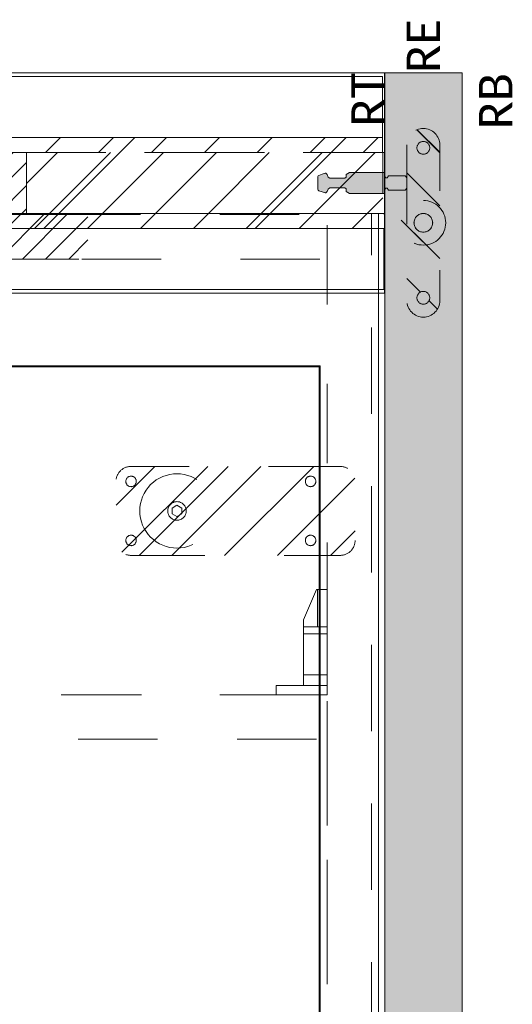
# Model space of a CAD drawing. Header units: inches. Extents: x -434 to -285, y -58 to 33.
# Tile 103 of 103: x -294 to -285, y 17 to 33. Entities that reach past the tile are written whole.
import ezdxf

# ---------------------------------------------------------------- set-up
doc = ezdxf.new("R2010")
doc.units = ezdxf.units.IN
doc.header["$LTSCALE"] = 32
doc.header["$MEASUREMENT"] = 0
doc.header["$PDMODE"] = 1
doc.header["$PDSIZE"] = -2
doc.linetypes.add('Dash Style-1', pattern=[0.083328, 0.041656, -0.041672])
for name, color, linetype, lineweight in [('DashLine', 7, 'Dash Style-1', 13), ('DashLineFill', 7, 'Dash Style-1', 13), ('Drawing', 7, 'Continuous', 18), ('Metal-Black', 7, 'Continuous', 18), ('Metal_StainlessSteel', 7, 'Continuous', 18), ('None', 7, 'Continuous', 18), ('SolidLine', 7, 'Continuous', 15), ('TFL_1', 7, 'Continuous', 13), ('Wood_1-V', 7, 'Continuous', 13)]:
    doc.layers.add(name, color=color, linetype=linetype, lineweight=lineweight)
doc.layers.add('Electrical', color=1, linetype='Dash Style-1', lineweight=15, true_color=0xff0000)
doc.layers.add('Gallery_Notes', color=1, linetype='Continuous', lineweight=13, true_color=0xff0000)
doc.styles.add('Calibri', font='Calibri')
pattern_1 = [(45, (0, 0), (-1.613016, 1.935715), []), (45, (-1.0608, 1.0608), (-0.472346, 0.4167613), [])]
pattern_2 = [(45, (0, 0), (-0.3333333, -0.7222222), [])]

# ---------------------------------------------------------------- blocks, each defined once
blk = doc.blocks.new('1BP8DW-Leveler (2D)')
at = {"layer": 'DashLine', "flags": 128}
for points in [[(0.625, 0), (0.622, -0.061), (0.613, -0.122), (0.598, -0.181), (0.577, -0.239), (0.551, -0.295), (0.52, -0.347), (0.483, -0.396), (0.442, -0.442), (0.396, -0.483), (0.347, -0.52), (0.295, -0.551), (0.239, -0.577), (0.181, -0.598), (0.122, -0.613), (0.061, -0.622), (0, -0.625), (-0.061, -0.622), (-0.122, -0.613), (-0.181, -0.598), (-0.239, -0.577), (-0.295, -0.551), (-0.347, -0.52), (-0.396, -0.483), (-0.442, -0.442), (-0.483, -0.396), (-0.52, -0.347), (-0.551, -0.295), (-0.577, -0.239), (-0.598, -0.181), (-0.613, -0.122), (-0.622, -0.061), (-0.625, 0), (-0.622, 0.061), (-0.613, 0.122), (-0.598, 0.181), (-0.577, 0.239), (-0.551, 0.295), (-0.52, 0.347), (-0.483, 0.396), (-0.442, 0.442), (-0.396, 0.483), (-0.347, 0.52), (-0.295, 0.551), (-0.239, 0.577), (-0.181, 0.598), (-0.122, 0.613), (-0.061, 0.622), (0, 0.625), (0.061, 0.622), (0.122, 0.613), (0.181, 0.598), (0.239, 0.577), (0.295, 0.551), (0.347, 0.52), (0.396, 0.483), (0.442, 0.442), (0.483, 0.396), (0.52, 0.347), (0.551, 0.295), (0.577, 0.239), (0.598, 0.181), (0.613, 0.122), (0.622, 0.061)], [(0, 0.156), (0.015, 0.155), (0.03, 0.153), (0.045, 0.15), (0.06, 0.144), (0.074, 0.138), (0.087, 0.13), (0.099, 0.121), (0.11, 0.11), (0.121, 0.099), (0.13, 0.087), (0.138, 0.074), (0.144, 0.06), (0.15, 0.045), (0.153, 0.03), (0.155, 0.015), (0.156, 0), (0.155, -0.015), (0.153, -0.03), (0.15, -0.045), (0.144, -0.06), (0.138, -0.074), (0.13, -0.087), (0.121, -0.099), (0.11, -0.11), (0.099, -0.121), (0.087, -0.13), (0.074, -0.138), (0.06, -0.144), (0.045, -0.15), (0.03, -0.153), (0.015, -0.155), (0, -0.156), (-0.015, -0.155), (-0.03, -0.153), (-0.045, -0.15), (-0.06, -0.144), (-0.074, -0.138), (-0.087, -0.13), (-0.099, -0.121), (-0.11, -0.11), (-0.121, -0.099), (-0.13, -0.087), (-0.138, -0.074), (-0.144, -0.06), (-0.15, -0.045), (-0.153, -0.03), (-0.155, -0.015), (-0.156, 0), (-0.155, 0.015), (-0.153, 0.03), (-0.15, 0.045), (-0.144, 0.06), (-0.138, 0.074), (-0.13, 0.087), (-0.121, 0.099), (-0.11, 0.11), (-0.099, 0.121), (-0.087, 0.13), (-0.074, 0.138), (-0.06, 0.144), (-0.045, 0.15), (-0.03, 0.153), (-0.015, 0.155)], [(0, 0.094), (-0.081, 0.047), (-0.081, -0.047), (0, -0.094), (0.081, -0.047), (0.081, 0.047)]]:
    blk.add_lwpolyline(points, close=True, dxfattribs=at)
blk = doc.blocks.new('Slate-LSVS-Leveler (2D)')
at = {"layer": 'DashLineFill', "linetype": 'Continuous', "lineweight": 13}
h = blk.add_hatch(dxfattribs=at)
h.set_pattern_fill('Steel', color=253, style=0, pattern_type=2)
h.set_pattern_definition(pattern_1)
edge = h.paths.add_edge_path()
edge.add_arc((-2.74, 0.496), 0.252, 90, 180, ccw=False)
edge.add_line((-2.74, 0.748), (0.772, 0.748))
edge.add_arc((0.772, 0.496), 0.252, 0, 90, ccw=False)
edge.add_line((1.024, 0.496), (1.024, -0.496))
edge.add_arc((0.772, -0.496), 0.252, -90, 0, ccw=False)
edge.add_line((0.772, -0.748), (-2.74, -0.748))
edge.add_arc((-2.74, -0.496), 0.252, 180, 270, ccw=False)
edge.add_line((-2.992, -0.496), (-2.992, 0.496))
at = {"layer": 'DashLineFill', "flags": 128}
blk.add_lwpolyline([(-2.992, 0.496, -0.414214), (-2.74, 0.748), (0.772, 0.748, -0.414214), (1.024, 0.496), (1.024, -0.496, -0.414214), (0.772, -0.748), (-2.74, -0.748, -0.414214), (-2.992, -0.496)], format="xyb", close=True, dxfattribs=at)
at = {"layer": 'SolidLine', "flags": 128}
for points in [[(-2.244, 0.585), (-2.235, 0.584), (-2.227, 0.583), (-2.218, 0.581), (-2.21, 0.578), (-2.202, 0.574), (-2.195, 0.57), (-2.188, 0.565), (-2.181, 0.559), (-2.176, 0.552), (-2.17, 0.545), (-2.166, 0.538), (-2.162, 0.53), (-2.159, 0.522), (-2.157, 0.513), (-2.156, 0.505), (-2.156, 0.496), (-2.156, 0.487), (-2.157, 0.479), (-2.159, 0.47), (-2.162, 0.462), (-2.166, 0.454), (-2.17, 0.447), (-2.176, 0.44), (-2.181, 0.433), (-2.188, 0.428), (-2.195, 0.422), (-2.202, 0.418), (-2.21, 0.414), (-2.218, 0.411), (-2.227, 0.409), (-2.235, 0.408), (-2.244, 0.407), (-2.253, 0.408), (-2.261, 0.409), (-2.27, 0.411), (-2.278, 0.414), (-2.286, 0.418), (-2.293, 0.422), (-2.3, 0.428), (-2.307, 0.433), (-2.313, 0.44), (-2.318, 0.447), (-2.322, 0.454), (-2.326, 0.462), (-2.329, 0.47), (-2.331, 0.479), (-2.332, 0.487), (-2.333, 0.496), (-2.332, 0.505), (-2.331, 0.513), (-2.329, 0.522), (-2.326, 0.53), (-2.322, 0.538), (-2.318, 0.545), (-2.313, 0.552), (-2.307, 0.559), (-2.3, 0.565), (-2.293, 0.57), (-2.286, 0.574), (-2.278, 0.578), (-2.27, 0.581), (-2.261, 0.583), (-2.253, 0.584)], [(0.772, 0.585), (0.78, 0.584), (0.789, 0.583), (0.797, 0.581), (0.806, 0.578), (0.813, 0.574), (0.821, 0.57), (0.828, 0.565), (0.834, 0.559), (0.84, 0.552), (0.845, 0.545), (0.85, 0.538), (0.853, 0.53), (0.856, 0.522), (0.859, 0.513), (0.86, 0.505), (0.86, 0.496), (0.86, 0.487), (0.859, 0.479), (0.856, 0.47), (0.853, 0.462), (0.85, 0.454), (0.845, 0.447), (0.84, 0.44), (0.834, 0.433), (0.828, 0.428), (0.821, 0.422), (0.813, 0.418), (0.806, 0.414), (0.797, 0.411), (0.789, 0.409), (0.78, 0.408), (0.772, 0.407), (0.763, 0.408), (0.754, 0.409), (0.746, 0.411), (0.738, 0.414), (0.73, 0.418), (0.722, 0.422), (0.715, 0.428), (0.709, 0.433), (0.703, 0.44), (0.698, 0.447), (0.694, 0.454), (0.69, 0.462), (0.687, 0.47), (0.685, 0.479), (0.683, 0.487), (0.683, 0.496), (0.683, 0.505), (0.685, 0.513), (0.687, 0.522), (0.69, 0.53), (0.694, 0.538), (0.698, 0.545), (0.703, 0.552), (0.709, 0.559), (0.715, 0.565), (0.722, 0.57), (0.73, 0.574), (0.738, 0.578), (0.746, 0.581), (0.754, 0.583), (0.763, 0.584)], [(-2.244, -0.407), (-2.235, -0.408), (-2.227, -0.409), (-2.218, -0.411), (-2.21, -0.414), (-2.202, -0.418), (-2.195, -0.422), (-2.188, -0.428), (-2.181, -0.433), (-2.176, -0.44), (-2.17, -0.447), (-2.166, -0.454), (-2.162, -0.462), (-2.159, -0.47), (-2.157, -0.479), (-2.156, -0.487), (-2.156, -0.496), (-2.156, -0.505), (-2.157, -0.513), (-2.159, -0.522), (-2.162, -0.53), (-2.166, -0.538), (-2.17, -0.545), (-2.176, -0.552), (-2.181, -0.559), (-2.188, -0.565), (-2.195, -0.57), (-2.202, -0.574), (-2.21, -0.578), (-2.218, -0.581), (-2.227, -0.583), (-2.235, -0.584), (-2.244, -0.585), (-2.253, -0.584), (-2.261, -0.583), (-2.27, -0.581), (-2.278, -0.578), (-2.286, -0.574), (-2.293, -0.57), (-2.3, -0.565), (-2.307, -0.559), (-2.313, -0.552), (-2.318, -0.545), (-2.322, -0.538), (-2.326, -0.53), (-2.329, -0.522), (-2.331, -0.513), (-2.332, -0.505), (-2.333, -0.496), (-2.332, -0.487), (-2.331, -0.479), (-2.329, -0.47), (-2.326, -0.462), (-2.322, -0.454), (-2.318, -0.447), (-2.313, -0.44), (-2.307, -0.433), (-2.3, -0.428), (-2.293, -0.422), (-2.286, -0.418), (-2.278, -0.414), (-2.27, -0.411), (-2.261, -0.409), (-2.253, -0.408)], [(0.772, -0.407), (0.78, -0.408), (0.789, -0.409), (0.797, -0.411), (0.806, -0.414), (0.813, -0.418), (0.821, -0.422), (0.828, -0.428), (0.834, -0.433), (0.84, -0.44), (0.845, -0.447), (0.85, -0.454), (0.853, -0.462), (0.856, -0.47), (0.859, -0.479), (0.86, -0.487), (0.86, -0.496), (0.86, -0.505), (0.859, -0.513), (0.856, -0.522), (0.853, -0.53), (0.85, -0.538), (0.845, -0.545), (0.84, -0.552), (0.834, -0.559), (0.828, -0.565), (0.821, -0.57), (0.813, -0.574), (0.806, -0.578), (0.797, -0.581), (0.789, -0.583), (0.78, -0.584), (0.772, -0.585), (0.763, -0.584), (0.754, -0.583), (0.746, -0.581), (0.738, -0.578), (0.73, -0.574), (0.722, -0.57), (0.715, -0.565), (0.709, -0.559), (0.703, -0.552), (0.698, -0.545), (0.694, -0.538), (0.69, -0.53), (0.687, -0.522), (0.685, -0.513), (0.683, -0.505), (0.683, -0.496), (0.683, -0.487), (0.685, -0.479), (0.687, -0.47), (0.69, -0.462), (0.694, -0.454), (0.698, -0.447), (0.703, -0.44), (0.709, -0.433), (0.715, -0.428), (0.722, -0.422), (0.73, -0.418), (0.738, -0.414), (0.746, -0.411), (0.754, -0.409), (0.763, -0.408)]]:
    blk.add_lwpolyline(points, close=True, dxfattribs=at)
at = {"layer": 'DashLine', "color": 7}
blk.add_blockref('1BP8DW-Leveler (2D)', (0, 0), dxfattribs=at)
blk = doc.blocks.new('Group-3')
at = {"layer": 'DashLine'}
for p, q in [((-0.177, 1.772), (-0.394, 1.26)), ((0, 1.772), (-0.177, 1.772)), ((-0.157, 1.772), (-0.157, 1.142)), ((0, 0), (0, 1.772)), ((-0.394, 1.26), (-0.394, 0.157)), ((0, 1.142), (-0.394, 1.142)), ((0, 1.025), (-0.394, 1.025)), ((0, 0.336), (-0.394, 0.336)), ((-0.854, 0.157), (-0.854, 0)), ((0, 0.157), (-0.854, 0.157)), ((0, 0), (-0.854, 0))]:
    blk.add_line(p, q, dxfattribs=at)
blk = doc.blocks.new('KekuSnapOnRightVert (2D)')
at = {"layer": 'DashLine', "color": 7}
blk.add_blockref('Group-3', (0, 0), dxfattribs=at)
blk = doc.blocks.new('Group-22')
at = {"layer": 'Electrical', "linetype": 'Continuous', "lineweight": 5, "true_color": 0xdd0000}
h = blk.add_hatch(dxfattribs=at)
h.set_pattern_fill('ElectricalHatch', color=12, style=0, pattern_type=2)
h.set_pattern_definition(pattern_2)
h.paths.add_polyline_path([(4.764, -0.02), (25.197, -0.02), (25.197, -0.768), (4.764, -0.768)])
at = {"layer": 'DashLine', "flags": 128}
for points in [[(0, 0), (29.961, 0), (29.961, -24.016), (0, -24.016)], [(29.213, 0), (29.961, 0), (29.961, -24.016), (29.213, -24.016)], [(0.748, -0.02), (29.213, -0.02), (29.213, -0.768), (0.748, -0.768)], [(0.748, -8.091), (29.213, -8.091), (29.213, -23.996), (0.748, -23.996)], [(0.768, -8.091), (29.193, -8.091), (29.193, -8.839), (0.768, -8.839)]]:
    blk.add_lwpolyline(points, close=True, dxfattribs=at)
at = {"layer": 'Electrical', "flags": 128}
blk.add_lwpolyline([(4.764, -0.02), (25.197, -0.02), (25.197, -0.768), (4.764, -0.768)], close=True, dxfattribs=at)
at = {"layer": 'None', "color": 7, "rotation": 180}
blk.add_blockref('Slate-LSVS-Leveler (2D)', (26.693, -5), dxfattribs=at)
at = {"layer": 'TFL_1', "color": 7}
blk.add_blockref('KekuSnapOnRightVert (2D)', (29.213, -8.091), dxfattribs=at)
blk = doc.blocks.new('Group-23')
at = {"layer": 'None'}
blk.add_blockref('Group-22', (0, 0), dxfattribs=at)
blk = doc.blocks.new('SL Low Storage (2D)-5')
at = {"layer": 'None'}
blk.add_blockref('Group-23', (0, 0), dxfattribs=at)
at = {"layer": 'Drawing', "color": 0, "flags": 1}
for tag in ['Catalog', 'Option1', 'Option2', 'Option3', 'Option4', 'Option5', 'Option6', 'Option7', 'Option8', 'Option9', 'Option10', 'Option11', 'Option12', 'Custom', 'Tag', 'FinishGroup', 'Discount', 'Item1', 'Item2', 'Item3', 'Item4', 'Item5', 'Item6', 'Item7', 'Item8', 'Item9', 'Item10', 'Item11', 'Item12', 'Item13', 'Item14', 'Item15', 'Item16', 'Item17', 'Item18', 'Item19', 'Item20', 'Item21', 'Item22', 'Item23', 'Item24', 'Item25']:
    blk.add_attdef(tag, (41.818, 20.056), '', height=0.00709, dxfattribs=at)
blk = doc.blocks.new('Group-33')
at = {"layer": 'DashLineFill', "linetype": 'Continuous', "lineweight": 13}
h = blk.add_hatch(dxfattribs=at)
h.set_pattern_fill('Steel', color=253, style=0, pattern_type=2)
h.set_pattern_definition(pattern_1)
h.paths.add_polyline_path([(65.984, 0), (71.969, 0), (71.969, -1.024), (65.984, -1.024)])
at = {"layer": 'Electrical', "linetype": 'Continuous', "lineweight": 5, "true_color": 0xdd0000}
h = blk.add_hatch(dxfattribs=at)
h.set_pattern_fill('ElectricalHatch', color=12, style=0, pattern_type=2)
h.set_pattern_definition(pattern_2)
h.paths.add_polyline_path([(41.969, 0), (65.984, 0), (65.984, -1.024), (41.969, -1.024)])
at = {"layer": 'DashLineFill', "flags": 128}
blk.add_lwpolyline([(65.984, 0), (71.969, 0), (71.969, -1.024), (65.984, -1.024)], close=True, dxfattribs=at)
at = {"layer": 'Electrical', "flags": 128}
blk.add_lwpolyline([(41.969, 0), (65.984, 0), (65.984, -1.024), (41.969, -1.024)], close=True, dxfattribs=at)
blk = doc.blocks.new('Group-34')
at = {"layer": 'SolidLine', "flags": 128}
blk.add_lwpolyline([(0, 1.339), (72, 1.339), (72, -2.362), (0, -2.362)], close=True, dxfattribs=at)
at = {"layer": 'None'}
blk.add_blockref('Group-33', (0, 0), dxfattribs=at)
blk = doc.blocks.new('SL Wall Panel (2D)-1')
at = {"layer": 'None'}
blk.add_blockref('Group-34', (0, 0), dxfattribs=at)
at = {"layer": 'Drawing', "color": 0, "flags": 1}
for tag in ['Catalog', 'Option1', 'Option2', 'Option3', 'Option4', 'Option5', 'Option6', 'Option7', 'Option8', 'Option9', 'Option10', 'Option11', 'Option12', 'Custom', 'Tag', 'FinishGroup', 'Discount', 'Item1', 'Item2', 'Item3', 'Item4', 'Item5', 'Item6', 'Item7', 'Item8', 'Item9', 'Item10', 'Item11', 'Item12', 'Item13', 'Item14', 'Item15', 'Item16', 'Item17', 'Item18', 'Item19', 'Item20', 'Item21', 'Item22', 'Item23', 'Item24', 'Item25']:
    blk.add_attdef(tag, (-12.001, 34.001), '', height=0.00709, dxfattribs=at)
blk = doc.blocks.new('Group-41')
at = {"layer": 'DashLineFill', "linetype": 'Continuous', "lineweight": 13}
h = blk.add_hatch(dxfattribs=at)
h.set_pattern_fill('Steel', color=253, style=0, pattern_type=2)
h.set_pattern_definition(pattern_1)
h.paths.add_polyline_path([(12, -12), (47.984, -12), (47.984, -12.252), (12, -12.252)])
at = {"layer": 'DashLineFill', "flags": 128}
blk.add_lwpolyline([(12, -12), (47.984, -12), (47.984, -12.252), (12, -12.252)], close=True, dxfattribs=at)
at = {"layer": 'SolidLine', "flags": 128}
blk.add_lwpolyline([(12, -12.252), (47.984, -12.252), (47.984, -13.276), (12, -13.276)], close=True, dxfattribs=at)
blk = doc.blocks.new('Group-42')
at = {"layer": 'None'}
blk.add_blockref('Group-41', (0, 0), dxfattribs=at)
blk = doc.blocks.new('SL Wall Tile (2D)-3')
at = {"layer": 'None'}
blk.add_blockref('Group-42', (0, 0), dxfattribs=at)
at = {"layer": 'Drawing', "color": 0, "flags": 1}
for tag in ['Catalog', 'Custom', 'Tag', 'Option1', 'Option2', 'Option3', 'Option4', 'Option5', 'Option6', 'Option7', 'Option8', 'Option9', 'Option10', 'Option11', 'Option12', 'FinishGroup', 'Discount', 'Item1', 'Item2', 'Item3', 'Item4', 'Item5', 'Item6', 'Item7', 'Item8', 'Item9', 'Item10', 'Item11', 'Item12', 'Item13', 'Item14', 'Item15', 'Item16', 'Item17', 'Item18', 'Item19', 'Item20', 'Item21', 'Item22', 'Item23', 'Item24', 'Item25']:
    blk.add_attdef(tag, (23.999, 43.702), '', height=0.00709, dxfattribs=at)
blk = doc.blocks.new('Group-79')
at = {"layer": 'SolidLine', "flags": 128}
blk.add_lwpolyline([(0, 0), (72.008, 0), (72.008, -24.016), (0, -24.016)], close=True, dxfattribs=at)
blk = doc.blocks.new('Group-80')
at = {"layer": 'None'}
blk.add_blockref('Group-79', (0, 0), dxfattribs=at)
blk = doc.blocks.new('SL Lowboy Top (2D)-1')
at = {"layer": 'None'}
blk.add_blockref('Group-80', (0, 0), dxfattribs=at)
at = {"layer": 'Drawing', "color": 0, "flags": 1}
for tag in ['Catalog', 'Custom', 'FinishGroup', 'Discount', 'Tag', 'Item1', 'Item2', 'Item3', 'Item4', 'Item5', 'Item6', 'Item7', 'Item8', 'Item9', 'Item10', 'Item11', 'Item12', 'Item13', 'Item14', 'Item15', 'Item16', 'Item17', 'Item18', 'Item19', 'Item20', 'Item21', 'Item22', 'Item23', 'Item24', 'Item25', 'Option1', 'Option2', 'Option3', 'Option4', 'Option5', 'Option6', 'Option7', 'Option8', 'Option9', 'Option10', 'Option11', 'Option12']:
    blk.add_attdef(tag, (-0.112, 20.962), '', height=0.00709, dxfattribs=at)
blk = doc.blocks.new('Group-81')
at = {"layer": 'Drawing'}
blk.add_blockref('SL Lowboy Top (2D)-1', (-0.112, 44.977), dxfattribs=at)
at = {"layer": 'Drawing', "color": 0, "flags": 1}
for tag in ['Catalog', 'Custom', 'Tag', 'Option1', 'Option2', 'Option3', 'Option4', 'Option5', 'Option6', 'Option7', 'Option8', 'Option9', 'Option10', 'Option11', 'Option12', 'FinishGroup', 'Discount', 'Item1', 'Item2', 'Item3', 'Item4', 'Item5', 'Item6', 'Item7', 'Item8', 'Item9', 'Item10', 'Item11', 'Item12', 'Item13', 'Item14', 'Item15', 'Item16', 'Item17', 'Item18', 'Item19', 'Item20', 'Item21', 'Item22', 'Item23', 'Item24', 'Item25']:
    blk.add_attdef(tag, (-72.119, 20.962), '', height=0.00709, dxfattribs=at)
blk = doc.blocks.new('Group-85')
at = {"layer": 'SolidLine', "flags": 128}
blk.add_lwpolyline([(-14.268, 32.884), (14.732, 32.884), (14.732, 32.864), (-14.268, 32.864)], close=True, dxfattribs=at)
blk = doc.blocks.new('29D RUNOFF RETURN LEFT (2D)')
at = {"layer": 'SolidLine', "flags": 128}
for points in [[(-14.268, 32.884), (14.732, 32.884), (14.732, -33.1), (-14.268, -33.1)], [(-14.248, 32.884), (14.752, 32.884), (14.752, -33.08), (-14.248, -33.08)]]:
    blk.add_lwpolyline(points, close=True, dxfattribs=at)
at = {"layer": 'None'}
blk.add_blockref('Group-85', (0, 0), dxfattribs=at)
blk = doc.blocks.new('Group-96')
at = {"layer": 'DashLineFill', "linetype": 'Continuous', "lineweight": 13}
h = blk.add_hatch(dxfattribs=at)
h.set_pattern_fill('Steel', color=253, style=0, pattern_type=2)
h.set_pattern_definition(pattern_1)
h.paths.add_polyline_path([(12, -12), (47.984, -12), (47.984, -12.252), (12, -12.252)])
at = {"layer": 'DashLineFill', "flags": 128}
blk.add_lwpolyline([(12, -12), (47.984, -12), (47.984, -12.252), (12, -12.252)], close=True, dxfattribs=at)
at = {"layer": 'SolidLine', "flags": 128}
blk.add_lwpolyline([(12, -12.252), (47.984, -12.252), (47.984, -13.276), (12, -13.276)], close=True, dxfattribs=at)
blk = doc.blocks.new('Group-97')
at = {"layer": 'None'}
blk.add_blockref('Group-96', (0, 0), dxfattribs=at)
blk = doc.blocks.new('SL Wall Tile (2D)-7')
at = {"layer": 'None'}
blk.add_blockref('Group-97', (0, 0), dxfattribs=at)
at = {"layer": 'Drawing', "color": 0, "flags": 1}
for tag in ['Catalog', 'Option1', 'Option2', 'Option3', 'Option4', 'Option5', 'Option6', 'Option7', 'Option8', 'Option9', 'Option10', 'Option11', 'Option12', 'Custom', 'Tag', 'FinishGroup', 'Discount', 'Item1', 'Item2', 'Item3', 'Item4', 'Item5', 'Item6', 'Item7', 'Item8', 'Item9', 'Item10', 'Item11', 'Item12', 'Item13', 'Item14', 'Item15', 'Item16', 'Item17', 'Item18', 'Item19', 'Item20', 'Item21', 'Item22', 'Item23', 'Item24', 'Item25']:
    blk.add_attdef(tag, (23.999, 34.001), '', height=0.00709, dxfattribs=at)
blk = doc.blocks.new('Group-98')
at = {"layer": 'Drawing', "rotation": 180}
blk.add_blockref('SL Wall Tile (2D)-7', (83.963, 34.001), dxfattribs=at)
at = {"layer": 'Drawing', "color": 0, "flags": 1}
for tag in ['Catalog', 'Option1', 'Option2', 'Option3', 'Option4', 'Option5', 'Option6', 'Option7', 'Option8', 'Option9', 'Option10', 'Option11', 'Option12', 'Custom', 'Tag', 'FinishGroup', 'Discount', 'Item1', 'Item2', 'Item3', 'Item4', 'Item5', 'Item6', 'Item7', 'Item8', 'Item9', 'Item10', 'Item11', 'Item12', 'Item13', 'Item14', 'Item15', 'Item16', 'Item17', 'Item18', 'Item19', 'Item20', 'Item21', 'Item22', 'Item23', 'Item24', 'Item25']:
    blk.add_attdef(tag, (-84.001, 34.001), '', height=0.00709, dxfattribs=at)
blk = doc.blocks.new('262_87_901_1_MaxifixPin (2D)')
at = {"layer": 'Metal_StainlessSteel', "linetype": 'Continuous', "lineweight": 0, "true_color": 0xcdcdcd}
h = blk.add_hatch(color=254, dxfattribs=at)
edge = h.paths.add_edge_path()
edge.add_line((0, -0.374), (-0.087, -0.374))
edge.add_line((-0.087, -0.374), (-0.118, -0.343))
edge.add_line((-0.118, -0.343), (-0.118, -0.059))
edge.add_line((-0.118, -0.059), (-0.108, -0.059))
edge.add_line((-0.108, -0.059), (-0.089, -0.039))
edge.add_line((-0.089, -0.039), (-0.089, -0.02))
edge.add_line((-0.089, -0.02), (-0.108, 0))
edge.add_line((-0.108, 0), (-0.177, 0))
edge.add_line((-0.177, 0), (-0.177, 0.591))
edge.add_line((-0.177, 0.591), (-0.143, 0.65))
edge.add_line((-0.143, 0.65), (-0.1, 0.65))
edge.add_line((-0.1, 0.65), (-0.081, 0.669))
edge.add_line((-0.081, 0.669), (-0.081, 0.923))
edge.add_line((-0.081, 0.923), (-0.101, 0.952))
edge.add_line((-0.101, 0.952), (-0.145, 0.968))
edge.add_arc((-0.134, 0.998), 0.0315, 147.3988, 249.9882, ccw=False)
edge.add_line((-0.16, 1.015), (-0.15, 1.051))
edge.add_line((-0.15, 1.051), (-0.147, 1.051))
edge.add_line((-0.147, 1.051), (-0.129, 1.107))
edge.add_arc((-0.11, 1.101), 0.0208, 89.1809, 162.6317, ccw=False)
edge.add_line((-0.109, 1.122), (0.109, 1.122))
edge.add_arc((0.11, 1.101), 0.0208, 17.3683, 90.8191, ccw=False)
edge.add_line((0.129, 1.107), (0.147, 1.051))
edge.add_line((0.147, 1.051), (0.15, 1.051))
edge.add_line((0.15, 1.051), (0.16, 1.015))
edge.add_arc((0.134, 0.998), 0.0315, -69.9882, 32.6012, ccw=False)
edge.add_line((0.145, 0.968), (0.101, 0.952))
edge.add_line((0.101, 0.952), (0.081, 0.923))
edge.add_line((0.081, 0.923), (0.081, 0.669))
edge.add_line((0.081, 0.669), (0.1, 0.65))
edge.add_line((0.1, 0.65), (0.143, 0.65))
edge.add_line((0.143, 0.65), (0.177, 0.591))
edge.add_line((0.177, 0.591), (0.177, 0))
edge.add_line((0.177, 0), (0.108, 0))
edge.add_line((0.108, 0), (0.089, -0.02))
edge.add_line((0.089, -0.02), (0.089, -0.039))
edge.add_line((0.089, -0.039), (0.108, -0.059))
edge.add_line((0.108, -0.059), (0.118, -0.059))
edge.add_line((0.118, -0.059), (0.118, -0.343))
edge.add_line((0.118, -0.343), (0.087, -0.374))
edge.add_line((0.087, -0.374), (0, -0.374))
at = {"layer": 'Metal_StainlessSteel', "flags": 128}
blk.add_lwpolyline([(0, -0.374), (-0.087, -0.374), (-0.118, -0.343), (-0.118, -0.059), (-0.108, -0.059), (-0.089, -0.039), (-0.089, -0.02), (-0.108, 0), (-0.177, 0), (-0.177, 0.591), (-0.143, 0.65), (-0.1, 0.65), (-0.081, 0.669), (-0.081, 0.923), (-0.101, 0.952), (-0.145, 0.968, -0.480136), (-0.16, 1.015), (-0.15, 1.051), (-0.147, 1.051), (-0.129, 1.107, -0.331933), (-0.109, 1.122), (0.109, 1.122, -0.331933), (0.129, 1.107), (0.147, 1.051), (0.15, 1.051), (0.16, 1.015, -0.480136), (0.145, 0.968), (0.101, 0.952), (0.081, 0.923), (0.081, 0.669), (0.1, 0.65), (0.143, 0.65), (0.177, 0.591), (0.177, 0), (0.108, 0), (0.089, -0.02), (0.089, -0.039), (0.108, -0.059), (0.118, -0.059), (0.118, -0.343), (0.087, -0.374)], format="xyb", close=True, dxfattribs=at)
at = {"layer": 'Metal_StainlessSteel', "linetype": 'Continuous', "lineweight": 5}
blk.add_point((0, 0), dxfattribs=at)
blk = doc.blocks.new('SlatePanelleveler (2D)')
at = {"layer": 'DashLineFill', "linetype": 'Continuous', "lineweight": 13}
h = blk.add_hatch(dxfattribs=at)
h.set_pattern_fill('Steel', color=253, style=0, pattern_type=2)
h.set_pattern_definition(pattern_1)
h.paths.add_polyline_path([(0.375, 0), (0.373, -0.037), (0.368, -0.073), (0.359, -0.109), (0.346, -0.144), (0.331, -0.177), (0.312, -0.208), (0.29, -0.238), (0.265, -0.265), (0.238, -0.29), (0.208, -0.312), (0.177, -0.331), (0.144, -0.346), (0.109, -0.359), (0.073, -0.368), (0.037, -0.373), (0, -0.375), (-0.037, -0.373), (-0.073, -0.368), (-0.109, -0.359), (-0.144, -0.346), (-0.177, -0.331), (-0.208, -0.312), (-0.238, -0.29), (-0.265, -0.265), (-0.29, -0.238), (-0.312, -0.208), (-0.331, -0.177), (-0.346, -0.144), (-0.359, -0.109), (-0.368, -0.073), (-0.373, -0.037), (-0.375, 0), (-0.373, 0.037), (-0.368, 0.073), (-0.359, 0.109), (-0.346, 0.144), (-0.331, 0.177), (-0.312, 0.208), (-0.29, 0.238), (-0.265, 0.265), (-0.238, 0.29), (-0.208, 0.312), (-0.177, 0.331), (-0.144, 0.346), (-0.109, 0.359), (-0.073, 0.368), (-0.037, 0.373), (0, 0.375), (0.037, 0.373), (0.073, 0.368), (0.109, 0.359), (0.144, 0.346), (0.177, 0.331), (0.208, 0.312), (0.238, 0.29), (0.265, 0.265), (0.29, 0.238), (0.312, 0.208), (0.331, 0.177), (0.346, 0.144), (0.359, 0.109), (0.368, 0.073), (0.373, 0.037)])
h = blk.add_hatch(dxfattribs=at)
h.set_pattern_fill('Steel', color=253, style=0, pattern_type=2)
h.set_pattern_definition(pattern_1)
h.paths.add_polyline_path([(0.156, 0), (0.155, -0.015), (0.153, -0.03), (0.15, -0.045), (0.144, -0.06), (0.138, -0.074), (0.13, -0.087), (0.121, -0.099), (0.11, -0.11), (0.099, -0.121), (0.087, -0.13), (0.074, -0.138), (0.06, -0.144), (0.045, -0.15), (0.03, -0.153), (0.015, -0.155), (0, -0.156), (-0.015, -0.155), (-0.03, -0.153), (-0.045, -0.15), (-0.06, -0.144), (-0.074, -0.138), (-0.087, -0.13), (-0.099, -0.121), (-0.11, -0.11), (-0.121, -0.099), (-0.13, -0.087), (-0.138, -0.074), (-0.144, -0.06), (-0.15, -0.045), (-0.153, -0.03), (-0.155, -0.015), (-0.156, 0), (-0.155, 0.015), (-0.153, 0.03), (-0.15, 0.045), (-0.144, 0.06), (-0.138, 0.074), (-0.13, 0.087), (-0.121, 0.099), (-0.11, 0.11), (-0.099, 0.121), (-0.087, 0.13), (-0.074, 0.138), (-0.06, 0.144), (-0.045, 0.15), (-0.03, 0.153), (-0.015, 0.155), (0, 0.156), (0.015, 0.155), (0.03, 0.153), (0.045, 0.15), (0.06, 0.144), (0.074, 0.138), (0.087, 0.13), (0.099, 0.121), (0.11, 0.11), (0.121, 0.099), (0.13, 0.087), (0.138, 0.074), (0.144, 0.06), (0.15, 0.045), (0.153, 0.03), (0.155, 0.015)])
at = {"layer": 'DashLineFill', "flags": 128}
for points in [[(0.375, 0), (0.373, -0.037), (0.368, -0.073), (0.359, -0.109), (0.346, -0.144), (0.331, -0.177), (0.312, -0.208), (0.29, -0.238), (0.265, -0.265), (0.238, -0.29), (0.208, -0.312), (0.177, -0.331), (0.144, -0.346), (0.109, -0.359), (0.073, -0.368), (0.037, -0.373), (0, -0.375), (-0.037, -0.373), (-0.073, -0.368), (-0.109, -0.359), (-0.144, -0.346), (-0.177, -0.331), (-0.208, -0.312), (-0.238, -0.29), (-0.265, -0.265), (-0.29, -0.238), (-0.312, -0.208), (-0.331, -0.177), (-0.346, -0.144), (-0.359, -0.109), (-0.368, -0.073), (-0.373, -0.037), (-0.375, 0), (-0.373, 0.037), (-0.368, 0.073), (-0.359, 0.109), (-0.346, 0.144), (-0.331, 0.177), (-0.312, 0.208), (-0.29, 0.238), (-0.265, 0.265), (-0.238, 0.29), (-0.208, 0.312), (-0.177, 0.331), (-0.144, 0.346), (-0.109, 0.359), (-0.073, 0.368), (-0.037, 0.373), (0, 0.375), (0.037, 0.373), (0.073, 0.368), (0.109, 0.359), (0.144, 0.346), (0.177, 0.331), (0.208, 0.312), (0.238, 0.29), (0.265, 0.265), (0.29, 0.238), (0.312, 0.208), (0.331, 0.177), (0.346, 0.144), (0.359, 0.109), (0.368, 0.073), (0.373, 0.037)], [(0.156, 0), (0.155, -0.015), (0.153, -0.03), (0.15, -0.045), (0.144, -0.06), (0.138, -0.074), (0.13, -0.087), (0.121, -0.099), (0.11, -0.11), (0.099, -0.121), (0.087, -0.13), (0.074, -0.138), (0.06, -0.144), (0.045, -0.15), (0.03, -0.153), (0.015, -0.155), (0, -0.156), (-0.015, -0.155), (-0.03, -0.153), (-0.045, -0.15), (-0.06, -0.144), (-0.074, -0.138), (-0.087, -0.13), (-0.099, -0.121), (-0.11, -0.11), (-0.121, -0.099), (-0.13, -0.087), (-0.138, -0.074), (-0.144, -0.06), (-0.15, -0.045), (-0.153, -0.03), (-0.155, -0.015), (-0.156, 0), (-0.155, 0.015), (-0.153, 0.03), (-0.15, 0.045), (-0.144, 0.06), (-0.138, 0.074), (-0.13, 0.087), (-0.121, 0.099), (-0.11, 0.11), (-0.099, 0.121), (-0.087, 0.13), (-0.074, 0.138), (-0.06, 0.144), (-0.045, 0.15), (-0.03, 0.153), (-0.015, 0.155), (0, 0.156), (0.015, 0.155), (0.03, 0.153), (0.045, 0.15), (0.06, 0.144), (0.074, 0.138), (0.087, 0.13), (0.099, 0.121), (0.11, 0.11), (0.121, 0.099), (0.13, 0.087), (0.138, 0.074), (0.144, 0.06), (0.15, 0.045), (0.153, 0.03), (0.155, 0.015)]]:
    blk.add_lwpolyline(points, close=True, dxfattribs=at)
blk = doc.blocks.new('Slate-LevelerBracket (2D)')
at = {"layer": 'DashLineFill', "linetype": 'Continuous', "lineweight": 13}
h = blk.add_hatch(dxfattribs=at)
h.set_pattern_fill('Steel', color=253, style=0, pattern_type=2)
h.set_pattern_definition(pattern_1)
edge = h.paths.add_edge_path()
edge.add_line((1.309, 0.276), (-1.309, 0.276))
edge.add_arc((-1.309, 0), 0.276, 90, 270)
edge.add_line((-1.309, -0.276), (1.309, -0.276))
edge.add_arc((1.309, 0), 0.276, 270, 450)
edge.add_line((1.309, 0.276), (1.309, 0.276))
edge = h.paths.add_edge_path()
edge.add_arc((0, 0), 0.157, 0, 180, ccw=False)
edge.add_arc((0, 0), 0.157, 180, 360, ccw=False)
edge = h.paths.add_edge_path()
edge.add_arc((-1.26, 0), 0.108, 0, 180, ccw=False)
edge.add_arc((-1.26, 0), 0.108, 180, 360, ccw=False)
edge = h.paths.add_edge_path()
edge.add_arc((1.26, 0), 0.108, 0, 180, ccw=False)
edge.add_arc((1.26, 0), 0.108, 180, 360, ccw=False)
at = {"layer": 'DashLineFill', "flags": 128}
for points in [[(1.309, 0.276), (-1.309, 0.276, 1), (-1.309, -0.276), (1.309, -0.276, 1), (1.309, 0.276)], [(-1.368, 0, -1), (-1.152, 0, -1)], [(-0.157, 0, -1), (0.157, 0, -1)], [(1.152, 0, -1), (1.368, 0, -1)]]:
    blk.add_lwpolyline(points, format="xyb", close=True, dxfattribs=at)
at = {"layer": 'DashLineFill', "linetype": 'Continuous', "lineweight": 5}
blk.add_point((0, 0), dxfattribs=at)
blk = doc.blocks.new('SlatePanelGlide (2D)')
at = {"layer": 'Metal-Black', "color": 7}
for name in ['SlatePanelleveler (2D)', 'Slate-LevelerBracket (2D)']:
    blk.add_blockref(name, (0, 0), dxfattribs=at)
blk = doc.blocks.new('Group-101')
at = {"layer": 'Wood_1-V', "linetype": 'Continuous', "lineweight": 0, "true_color": 0xcdcdcd}
blk.add_hatch(color=254, dxfattribs=at).paths.add_polyline_path([(0, 1.299), (89.862, 1.299), (89.862, 0), (0, 0)])
at = {"layer": 'DashLine'}
for p, q in [((87.5, 1.299), (87.5, 7.299)), ((88.524, 1.299), (88.524, 7.299))]:
    blk.add_line(p, q, dxfattribs=at)
at = {"layer": 'Wood_1-V', "flags": 128}
blk.add_lwpolyline([(0, 1.299), (89.862, 1.299), (89.862, 0), (0, 0)], close=True, dxfattribs=at)
at = {"layer": 'DashLine', "color": 7}
for name, p in [('262_87_901_1_MaxifixPin (2D)', (88.012, 1.299)), ('262_87_901_1_MaxifixPin (2D)', (88.012, 1.299)), ('SlatePanelGlide (2D)', (87.343, 0.65))]:
    blk.add_blockref(name, p, dxfattribs=at)
at = {"layer": 'Gallery_Notes', "char_height": 0.5613, "line_spacing_factor": 1.163781, "style": 'Calibri'}
for s, insert, attachment_point in [('RT', (89.862, 1.299), 9), ('RE', (89.862, 0.65), 4), ('RB', (89.862, -0.283), 3)]:
    blk.add_mtext(s, dxfattribs=dict(at, insert=insert, attachment_point=attachment_point))
blk = doc.blocks.new('SL Gallery Panel (2D)-1')
at = {"layer": 'None'}
blk.add_blockref('Group-101', (0, 0), dxfattribs=at)
at = {"layer": 'Drawing', "color": 0, "flags": 1}
for tag in ['Object_Type', 'Parm1', 'Parm2', 'Parm3', 'Parm4', 'Parm5', 'Parm6', 'Parm7', 'Parm8', 'Parm9', 'Parm10', 'Parm11', 'Parm12', 'Parm13', 'Parm14', 'Parm15', 'Parm16', 'Parm17', 'Parm18', 'Parm19', 'Parm20']:
    blk.add_attdef(tag, (65.999, -43.33), '', height=0.00709, dxfattribs=at)
blk = doc.blocks.new('Group-102')
at = {"layer": 'Drawing', "rotation": 90}
blk.add_blockref('SL Gallery Panel (2D)-1', (73.298, -42.523), dxfattribs=at)
at = {"layer": 'Drawing', "color": 0, "flags": 1}
for tag in ['Catalog', 'Custom', 'Tag', 'Option1', 'Option2', 'Option3', 'Option4', 'Option5', 'Option6', 'Option7', 'Option8', 'Option9', 'Option10', 'Option11', 'Option12', 'FinishGroup', 'Discount', 'Item1', 'Item2', 'Item3', 'Item4', 'Item5', 'Item6', 'Item7', 'Item8', 'Item9', 'Item10', 'Item11', 'Item12', 'Item13', 'Item14', 'Item15', 'Item16', 'Item17', 'Item18', 'Item19', 'Item20', 'Item21', 'Item22', 'Item23', 'Item24', 'Item25']:
    blk.add_attdef(tag, (65.999, -43.33), '', height=0.00709, dxfattribs=at)

msp = doc.modelspace()

# ---------------------------------------------------------------- block references
at = {"layer": 'Drawing', "color": 7}
for name in ['Group-98', 'Group-81']:
    msp.add_blockref(name, (-359.459, -14.977), dxfattribs=at)
at = {"layer": 'Drawing'}
for name, p in [('SL Wall Panel (2D)-1', (-359.461, 31.024)), ('SL Wall Tile (2D)-3', (-335.461, 42)), ('SL Low Storage (2D)-5', (-317.642, 30))]:
    msp.add_blockref(name, p, dxfattribs=at)

# ---------------------------------------------------------------- next in the draw order: block references
at = {"layer": 'Drawing', "color": 7}
msp.add_blockref('29D RUNOFF RETURN LEFT (2D)', (-303.295, -5.443), dxfattribs=at)

# ---------------------------------------------------------------- next in the draw order: block references
msp.add_blockref('Group-102', (-359.459, -14.977), dxfattribs=at)

doc.saveas('drawing.dxf')
